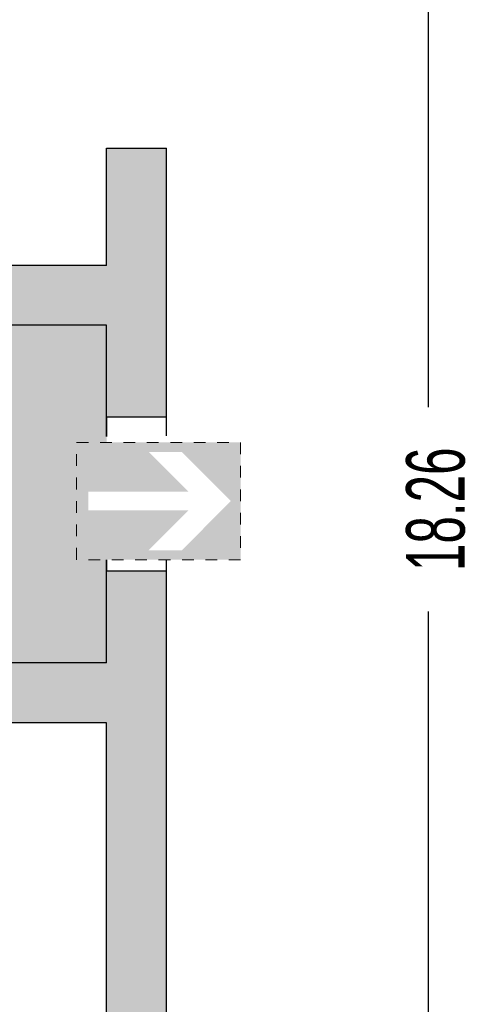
# Model space of a CAD drawing. Header units: metres. Extents: x -10.5 to 20.8, y -9 to 19.2.
# Tile 22 of 23: x 16.9 to 20.8, y -0.6 to 7.8. Entities that reach past the tile are written whole.
import ezdxf

# ---------------------------------------------------------------- set-up
doc = ezdxf.new("R2010")
doc.units = ezdxf.units.M
doc.header["$PDMODE"] = 65
doc.linetypes.add('AUSGEZOGEN', pattern=[0])
doc.linetypes.add('LINIE_9', pattern=[0.0003, 0, -0.0003])
for name, color, linetype, lineweight in [('XR$1$STANDARD', 7, 'Continuous', 25), ('XR$2$STANDARD', 7, 'Continuous', 25), ('XR$3$STANDARD', 7, 'Continuous', 25)]:
    doc.layers.add(name, color=color, linetype=linetype, lineweight=lineweight)
doc.dimstyles.new('_DIMSTYLE_2', dxfattribs={"dimtxt": 0.5, "dimasz": 0.8, "dimexe": 0, "dimexo": 0, "dimgap": 0.25, "dimtad": 0, "dimrnd": 0.01, "dimzin": 4, "dimdsep": 46, "dimtxsty": 'Standard', "dimblk1": 'ALL_ML_STRICH', "dimblk2": 'ALL_ML_STRICH', "dimsah": 1, "dimcen": 0, "dimadec": 0, "dimazin": 0, "dimtfac": 1, "dimtdec": 0, "dimtix": 1, "dimtmove": 2, "dimatfit": 3, "dimfxl": 1, "dimtzin": 0, "dimlwd": 0, "dimlwe": 25, "dimarcsym": 0})

# ---------------------------------------------------------------- blocks, each defined once
blk = doc.blocks.new('ALL_ML_STRICH')
at = {"color": 0, "linetype": 'ByBlock', "lineweight": -2}
for p, q in [((0, -0.5), (0, 0.5)), ((-0.3, -0.3), (0.3, 0.3)), ((-1, 0), (0.5, 0))]:
    blk.add_line(p, q, dxfattribs=at)
blk = doc.blocks.new('*D4')
at = {"layer": 'DEFPOINTS', "color": 0, "linetype": 'AUSGEZOGEN', "lineweight": 25}
for p in [(14.7765, 12.9286), (18.1565, -5.3314), (20.3948, -5.3314)]:
    blk.add_point(p, dxfattribs=at)
at = {"layer": 'XR$3$STANDARD', "color": 0, "linetype": 'AUSGEZOGEN', "lineweight": -2}
for p, q in [((18.8717, 12.9286), (20.3948, 12.9286)), ((20.3948, 4.5), (20.3948, 12.9286)), ((20.3948, -5.3314), (20.3948, 2.7584)), ((18.8717, -5.3314), (20.3948, -5.3314))]:
    blk.add_line(p, q, dxfattribs=at)
at = {"layer": 'XR$3$STANDARD', "color": 0, "linetype": 'AUSGEZOGEN', "lineweight": 25, "xscale": 0.8, "yscale": 0.8, "zscale": 0.8}
for p, rotation in [((20.3948, 12.9286), 90), ((20.3948, -5.3314), -90.00000000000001)]:
    blk.add_blockref('ALL_ML_STRICH', p, dxfattribs=dict(at, rotation=rotation))
at = {"layer": 'XR$3$STANDARD', "color": 0, "linetype": 'AUSGEZOGEN', "lineweight": 25, "insert": (20.4573, 3.6292), "char_height": 0.5, "width": 1.566176, "attachment_point": 5, "rotation": 90}
blk.add_mtext('\\W0.63;\\A1;{18.26\\H0.330000;\\S^ ;}', dxfattribs=at)

msp = doc.modelspace()

# ---------------------------------------------------------------- hatches: boundary and pattern name
at = {"layer": 'XR$2$STANDARD', "linetype": 'AUSGEZOGEN', "lineweight": 25}
for points in [[(18.1565, 4.4136), (18.1565, 6.7086), (17.6465, 6.7086), (17.6465, 5.7086), (16.8015, 5.7086), (16.8015, 5.1986), (17.6465, 5.1986), (17.6465, 4.4136)], [(17.6465, 2.3186), (6.5765, 2.3186), (6.5765, 1.8086), (7.8565, 1.8086), (7.8565, 1.5586), (8.2365, 1.5586), (8.2365, 1.8086), (17.6465, 1.8086), (17.6465, -4.5614), (16.6015, -4.5614), (16.6015, -5.3314), (18.1565, -5.3314), (18.1565, 3.1036), (17.6465, 3.1036)]]:
    msp.add_hatch(color=0, dxfattribs=at).paths.add_polyline_path(points)
at = {"layer": 'XR$3$STANDARD', "linetype": 'AUSGEZOGEN', "lineweight": 25, "true_color": 0xc4ffc4}
h = msp.add_hatch(color=254, dxfattribs=at)
h.paths.add_polyline_path([(17.3903, 4.199), (17.6465, 4.199), (17.6465, 5.1986), (13.4465, 5.1986), (13.4465, 3.8086), (16.1465, 3.8086), (16.1465, 3.7086), (14.9393, 3.7252), (15.366, 2.3186), (17.6465, 2.3186), (17.6465, 3.199), (17.3903, 3.199)])
h.paths.add_polyline_path([(15.4723, 4.0051), (14.0723, 4.0051), (14.0723, 5.0051), (15.4723, 5.0051)], flags=16)
at = {"layer": 'XR$3$STANDARD', "linetype": 'AUSGEZOGEN', "lineweight": 25, "true_color": 0x00c600}
for points in [[(18.3445, 3.779), (18.0045, 4.119), (18.2873, 4.119), (18.7073, 3.699), (18.7903, 3.699), (18.7903, 4.199), (17.3903, 4.199), (17.3903, 3.699), (17.4903, 3.699), (17.4903, 3.779)], [(17.3903, 3.199), (18.7903, 3.199), (18.7903, 3.699), (18.7073, 3.699), (18.2873, 3.279), (18.0045, 3.279), (18.3445, 3.619), (17.4903, 3.619), (17.4903, 3.699), (17.3903, 3.699)]]:
    msp.add_hatch(color=92, dxfattribs=at).paths.add_polyline_path(points)

# ---------------------------------------------------------------- linework, layer by layer
at = {"layer": 'XR$1$STANDARD', "color": 0, "linetype": 'AUSGEZOGEN', "lineweight": 25}
for p, q in [((17.6465, 5.7086), (17.6465, 6.7086)), ((17.6465, 6.7086), (18.1565, 6.7086)), ((18.1565, 4.2557), (18.1565, 6.7086)), ((17.6465, 5.7086), (14.7765, 5.7086)), ((17.6465, 5.1986), (12.6691, 5.1986)), ((17.6465, 4.2506), (17.6465, 5.1986)), ((18.1565, 4.4136), (17.6465, 4.4136)), ((17.6465, 4.4136), (17.6465, 4.2506)), ((18.1565, 4.2557), (18.1565, 4.4136)), ((17.6465, 2.3186), (17.6465, 3.199)), ((17.6465, 3.199), (17.6465, 3.1036)), ((18.1565, -5.3314), (18.1565, 3.199)), ((18.1565, 3.1036), (18.1565, 3.199)), ((17.6465, 3.1036), (18.1565, 3.1036)), ((17.6465, 2.3186), (6.5765, 2.3186)), ((17.6465, 1.8086), (8.2365, 1.8086)), ((17.6465, -4.5614), (17.6465, 1.8086))]:
    msp.add_line(p, q, dxfattribs=at)
at = {"layer": 'XR$2$STANDARD', "color": 7, "linetype": 'LINIE_9', "lineweight": 13}
for p, q in [((17.3903, 4.199), (18.7903, 4.199)), ((17.3903, 3.199), (17.3903, 4.199)), ((18.7903, 4.199), (18.7903, 3.199)), ((18.7903, 3.199), (17.3903, 3.199))]:
    msp.add_line(p, q, dxfattribs=at)

# ---------------------------------------------------------------- dimensions: what is measured, and where the dimension line sits
at = {"layer": 'XR$3$STANDARD', "color": 0, "linetype": 'AUSGEZOGEN', "lineweight": 25}
dim = msp.add_linear_dim(base=(20.3948, 12.9286), p1=(18.8717, -5.3314), p2=(18.8717, 12.9286), angle=90, dimstyle='_DIMSTYLE_2', override={"dimpost": '<>', "dimclrd": 0, "dimclre": 0, "dimclrt": 0, "dimlwd": 0, "dimlwe": 25}, dxfattribs=at)
dim.commit()
dim.dimension.update_dxf_attribs({"geometry": '*D4', "text_midpoint": (20.4573, 3.6292)})

doc.saveas('drawing.dxf')
